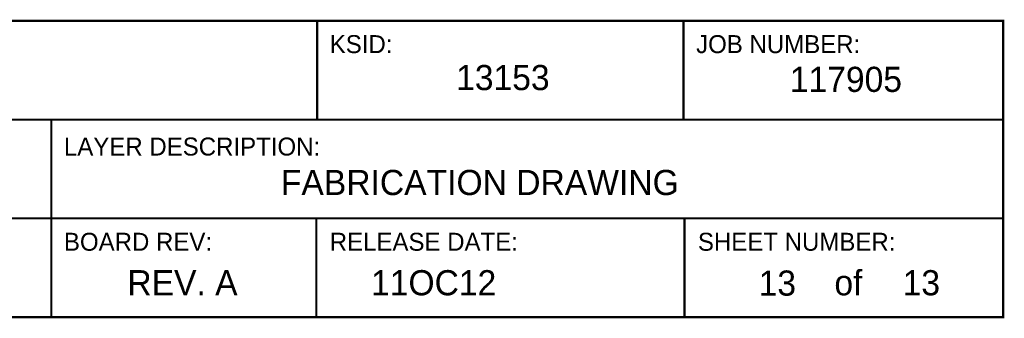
# Model space of a CAD drawing. Extents: x -0.5 to 11.3, y -1.3 to 8.4.
# Tile 6 of 11: x 3.2 to 5.9, y -1.3 to -0.5. Entities that reach past the tile are written whole.
import ezdxf
from ezdxf.enums import TextEntityAlignment as Align

# ---------------------------------------------------------------- set-up
doc = ezdxf.new("R2010")
doc.units = 0
doc.header["$MEASUREMENT"] = 0
doc.layers.add('DXF_DRAWING_FORMAT_ILS_TI2', color=170, linetype='CONTINUOUS')
doc.layers.add('DXF_DXF_FAB_NOTES', color=170, linetype='CONTINUOUS')
doc.styles.add('VERIBEST_GERBER_0', font='VBest0.ttf')

msp = doc.modelspace()

# ---------------------------------------------------------------- linework, layer by layer
at = {"layer": 'DXF_DRAWING_FORMAT_ILS_TI2', "const_width": 0.006}
for points in [[(0.001, -1.299), (5.901, -1.299), (5.901, -0.474), (0.001, -0.474), (0.001, -1.299), (1.201, -1.299), (1.201, -0.474)], [(3.991, -0.474), (3.991, -0.749)], [(5.011, -0.474), (5.011, -0.749)], [(1.201, -0.749), (5.901, -0.749), (5.901, -1.024), (1.201, -1.024)], [(3.251, -1.299), (3.251, -0.749)], [(3.9885, -1.299), (3.9885, -1.024)], [(5.0135, -1.024), (5.0135, -1.299)]]:
    msp.add_lwpolyline(points, dxfattribs=at)

# ---------------------------------------------------------------- texts
at = {"layer": 'DXF_DRAWING_FORMAT_ILS_TI2', "style": 'VERIBEST_GERBER_0'}
for s, height, p in [('KSID:', 0.05, (4.026, -0.579)), ('JOB NUMBER:', 0.05, (5.046, -0.579)), ('LAYER DESCRIPTION:', 0.05, (3.286, -0.864)), ('BOARD REV:', 0.05, (3.286, -1.129)), ('RELEASE DATE:', 0.05, (4.026, -1.129)), ('SHEET NUMBER:', 0.05, (5.051, -1.129)), ('11OC12', 0.07, (4.141, -1.259)), ('of', 0.07, (5.431, -1.259)), ('13', 0.07, (5.621, -1.259))]:
    msp.add_text(s, height=height, dxfattribs=at).set_placement(p, align=Align.BOTTOM_LEFT)
for s, p in [('13153', (4.508, -0.688)), ('117905', (5.463, -0.693)), ('REV. A', (3.616, -1.259))]:
    msp.add_text(s, height=0.07, dxfattribs=at).set_placement(p, align=Align.BOTTOM_CENTER)
at = {"layer": 'DXF_DXF_FAB_NOTES', "style": 'VERIBEST_GERBER_0'}
for s, p in [('FABRICATION DRAWING', (3.89, -0.98)), ('13', (5.22, -1.26))]:
    msp.add_text(s, height=0.07, dxfattribs=at).set_placement(p, align=Align.BOTTOM_LEFT)

doc.saveas('drawing.dxf')
